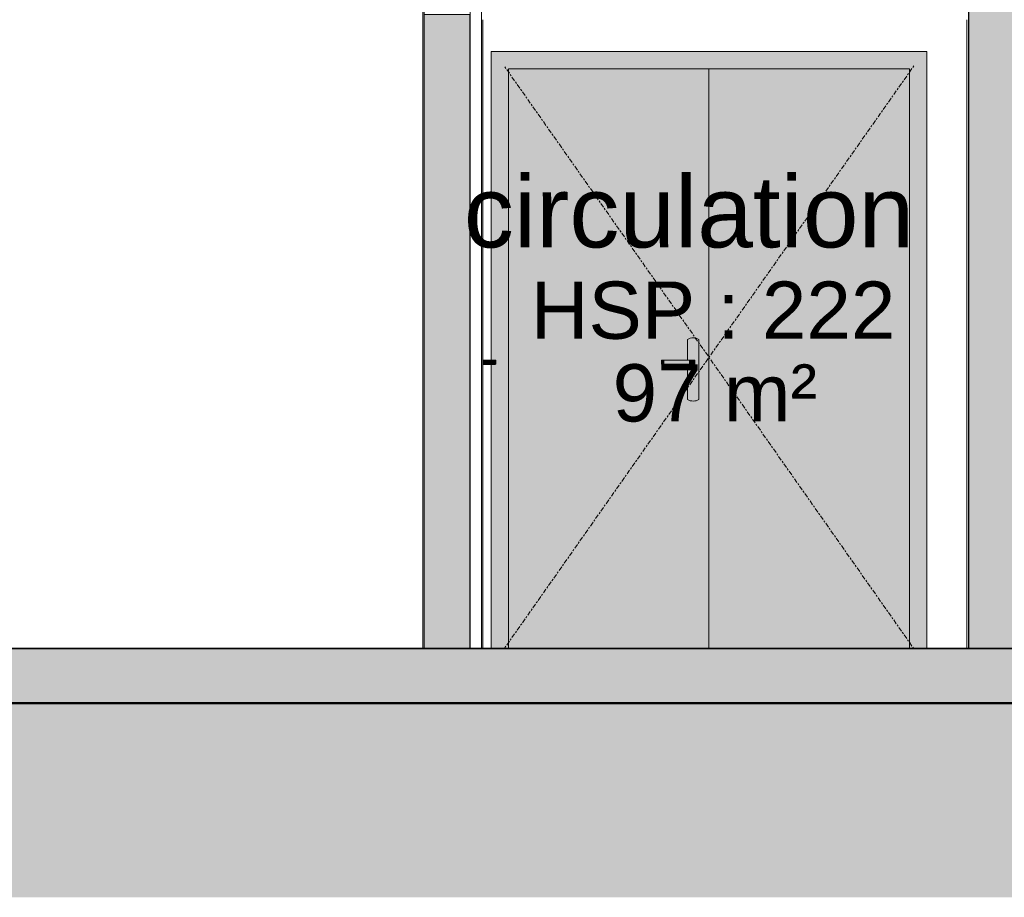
# Model space of a CAD drawing. Header units: millimetres. Extents: x -48837 to 98707, y -908 to 19261.
# Tile 3 of 143: x -39649 to -36212, y -615 to 2450. Entities that reach past the tile are written whole.
import ezdxf

# ---------------------------------------------------------------- set-up
doc = ezdxf.new("R2010")
doc.units = ezdxf.units.MM
doc.linetypes.add('Centre', pattern=[31.75, 6.35, -4.75, 15.9, -4.75])
for name, color, linetype, lineweight in [('A-AREA-IDEN', 2, 'Continuous', 9), ('A-DETL-GENF', 92, 'Continuous', 9), ('A-DETL-WIDE', 214, 'Continuous', 50), ('A-DOOR', 31, 'Continuous', 9), ('A-DOOR-FRAM', 31, 'Continuous', 9), ('A-FLOR', 192, 'Continuous', 9), ('A-FLOR-PATT', 8, 'Continuous', 35), ('A-WALL', 113, 'Continuous', 9), ('I-WALL', 2, 'Continuous', 9)]:
    doc.layers.add(name, color=color, linetype=linetype, lineweight=lineweight)
doc.styles.add('Arial_1', font='arial.ttf', dxfattribs={"height": 200})
doc.styles.add('Arial_B', font='txt', dxfattribs={"height": 250})

# ---------------------------------------------------------------- blocks, each defined once
blk = doc.blocks.new('Double _R_ - 1_43m x 2_04m-V27-Coupe 1')
at = {"layer": 'A-DOOR'}
h = blk.add_hatch(color=254, dxfattribs=at)
h.paths.add_polyline_path([(-37258.6, 253.3), (-37242.6, 253.3), (-37242.6, 2278.3), (-37942.5, 2278.3), (-37942.5, 253.3)])
h.paths.add_polyline_path([(-37297.6, 1117.9), (-37308, 1119.3), (-37317.6, 1123.3), (-37317.6, 1245.5), (-37408.9, 1246.3), (-37408.9, 1260.3), (-37406.1, 1261.1), (-37317.6, 1261.1), (-37317.6, 1333.3), (-37308, 1337.3), (-37297.6, 1338.7), (-37287.3, 1337.3), (-37277.6, 1333.3), (-37277.6, 1123.3), (-37287.3, 1119.3)])
for points in [[(-36542.6, 253.3), (-36542.6, 2278.3), (-37242.6, 2278.3), (-37242.6, 253.3)], [(-37297.6, 1117.9), (-37287.3, 1119.3), (-37277.6, 1123.3), (-37277.6, 1333.3), (-37287.3, 1337.3), (-37297.6, 1338.7), (-37308, 1337.3), (-37317.6, 1333.3), (-37317.6, 1261.1), (-37291.6, 1260.3), (-37291.6, 1246.3), (-37300.9, 1245.5), (-37317.6, 1245.3), (-37317.6, 1123.3), (-37308, 1119.3)], [(-37400.1, 1246.3), (-37400.1, 1260.3), (-37408.9, 1260.3), (-37408.9, 1246.3)], [(-37310.1, 1260.3), (-37311.7, 1261.1), (-37400.1, 1260.3)], [(-37400.1, 1246.3), (-37310.1, 1246.3), (-37310.1, 1260.3), (-37400.1, 1260.3)], [(-37311.7, 1245.5), (-37310.1, 1246.3), (-37398.5, 1245.5)], [(-37291.6, 1260.3), (-37295.6, 1261.1), (-37310.1, 1260.3)], [(-37310.1, 1246.3), (-37291.6, 1246.3), (-37291.6, 1260.3), (-37310.1, 1260.3)]]:
    blk.add_hatch(color=254, dxfattribs=at).paths.add_polyline_path(points)
at = {"layer": 'A-DOOR-FRAM'}
for points in [[(-37942.5, 253.3), (-37942.5, 2278.3), (-36542.5, 2278.3), (-36542.5, 253.3), (-36482.5, 253.3), (-36482.5, 2338.3), (-38002.5, 2338.3), (-38002.5, 1261.1), (-37986.6, 1260.3), (-37986.6, 1246.3), (-37990.6, 1245.5), (-38002.5, 1245.5), (-38002.5, 253.3)], [(-38002.6, 1261.1), (-38002.5, 1261.1), (-38002.6, 1305)], [(-36542.6, 253.3), (-36542.5, 253.3), (-36542.6, 664.9)]]:
    blk.add_hatch(color=254, dxfattribs=at).paths.add_polyline_path(points)
at = {"layer": 'A-DOOR', "linetype": 'Centre'}
for p, q in [((-36527.5, 2288.3), (-37957.5, 253.3)), ((-36527.5, 253.3), (-37957.5, 2288.3))]:
    blk.add_line(p, q, dxfattribs=at)
at = {"layer": 'A-DOOR'}
for p, q in [((-37242.6, 253.3), (-37242.6, 2278.3)), ((-37242.6, 2278.3), (-37242.6, 253.3)), ((-37317.6, 1333.3), (-37317.6, 1261.1)), ((-37297.6, 1338.7), (-37297.6, 1338.7)), ((-37277.6, 1123.3), (-37277.6, 1333.3)), ((-37408.9, 1246.3), (-37408.9, 1260.3)), ((-37408.9, 1260.3), (-37400.1, 1260.3)), ((-37408.9, 1246.3), (-37400.1, 1246.3)), ((-37397.6, 1261.2), (-37404.7, 1261.2)), ((-37404.7, 1245.4), (-37397.6, 1245.4)), ((-37400.1, 1260.3), (-37310.1, 1260.3)), ((-37400.1, 1260.3), (-37400.1, 1246.3)), ((-37400.1, 1246.3), (-37310.1, 1246.3)), ((-37312.6, 1261.2), (-37397.6, 1261.2)), ((-37397.6, 1245.4), (-37312.6, 1245.4)), ((-37317.6, 1245.6), (-37317.6, 1123.3)), ((-37297.6, 1261.2), (-37312.6, 1261.2)), ((-37312.6, 1245.4), (-37297.6, 1245.4)), ((-37310.1, 1260.3), (-37291.6, 1260.3)), ((-37310.1, 1260.3), (-37310.1, 1246.3)), ((-37310.1, 1246.3), (-37291.6, 1246.3)), ((-37297.6, 1261.2), (-37297.6, 1261.2)), ((-37297.6, 1245.4), (-37297.6, 1245.4)), ((-37291.6, 1260.3), (-37291.6, 1246.3)), ((-37297.6, 1117.9), (-37297.6, 1117.9))]:
    blk.add_line(p, q, dxfattribs=at)
for centre, major_axis, ratio, start_param, end_param in [((-37297.6, 1298.7), (0, 40), 1, 5.759587, 6.806784), ((-37404.7, 1240.3), (0, 20.9), 0.706429, 6.186243, 6.574014), ((-37404.7, 1266.4), (0, 20.9), 0.706429, 2.850764, 3.238535), ((-37297.6, 1157.9), (0, 40), 1, 2.617994, 3.665191)]:
    blk.add_ellipse(centre, major_axis=major_axis, ratio=ratio, start_param=start_param, end_param=end_param, dxfattribs=at)
for points in [[(-37396.8, 1261.1), (-37397.3, 1261.2), (-37398.5, 1261.2), (-37399.6, 1260.7), (-37400.1, 1260.3)], [(-37400.1, 1246.3), (-37399.6, 1245.9), (-37398.5, 1245.4), (-37397.3, 1245.4), (-37396.8, 1245.5)], [(-37313.4, 1261.1), (-37312.9, 1261.2), (-37311.7, 1261.2), (-37310.6, 1260.7), (-37310.1, 1260.3)], [(-37310.1, 1246.3), (-37310.6, 1245.9), (-37311.7, 1245.4), (-37312.9, 1245.4), (-37313.4, 1245.5)], [(-37299.6, 1261.1), (-37298.3, 1261.2), (-37295.6, 1261.2), (-37292.9, 1260.7), (-37291.6, 1260.3)], [(-37291.6, 1246.3), (-37292.9, 1245.9), (-37295.6, 1245.4), (-37298.3, 1245.4), (-37299.6, 1245.5)]]:
    blk.add_open_spline(points, degree=3, dxfattribs=at)
at = {"layer": 'A-DOOR-FRAM'}
for p, q in [((-36482.5, 2338.3), (-38002.5, 2338.3)), ((-38002.5, 2338.3), (-38002.5, 1261.1)), ((-36482.5, 2338.3), (-36482.5, 253.3)), ((-37942.5, 253.3), (-37942.5, 2278.3)), ((-37942.5, 2278.3), (-36542.5, 2278.3)), ((-36542.6, 2278.3), (-36542.6, 253.3)), ((-36542.5, 2278.3), (-36542.5, 253.3)), ((-38002.5, 1245.7), (-38002.5, 253.3))]:
    blk.add_line(p, q, dxfattribs=at)
blk = doc.blocks.new('__Int_ Simple - __PP _0_93m x 2_25_-1409732-Coupe 1')
at = {"layer": 'A-DOOR', "lineweight": 18}
for points in [[(-38237.2, 253.3), (-38237.2, 2503.3), (-38242.2, 2503.3), (-38242.2, 253.3)], [(-38077.2, 253.3), (-38076.6, 253.3), (-38077.2, 664.9)]]:
    blk.add_hatch(color=121, dxfattribs=at).paths.add_polyline_path(points)
h = blk.add_hatch(color=121, dxfattribs=at)
h.paths.add_polyline_path([(-38036.6, 253.3), (-38032.2, 253.3), (-38032.2, 2450), (-38036.6, 2450), (-38036.6, 664.9)])
h.paths.add_polyline_path([(-38036.6, 2500), (-38032.2, 2500), (-38032.2, 2503.3), (-38036.6, 2503.3)])
at = {"layer": 'A-DOOR-FRAM', "lineweight": 18}
blk.add_hatch(color=121, dxfattribs=at).paths.add_polyline_path([(-38077.2, 253.3), (-38077.2, 2468.3), (-38237.2, 2468.3), (-38237.2, 253.3), (-38149.3, 253.3)])
at = {"layer": 'A-DOOR', "lineweight": 18}
for p, q in [((-38242.3, 2533.3), (-38242.3, 2503.3)), ((-38241.6, 2533.3), (-38242.3, 2533.3)), ((-38242.2, 253.3), (-38242.2, 2503.3)), ((-38242.2, 2503.3), (-38241.6, 2503.3)), ((-38237.2, 2503.3), (-38237.2, 2468.3)), ((-38076.6, 2483.3), (-38076.6, 253.3)), ((-38076.6, 2483.3), (-38036.6, 2483.3)), ((-38036.6, 253.3), (-38036.6, 2483.3)), ((-38032.2, 2503.3), (-38032.2, 2500)), ((-38032.2, 2450), (-38032.2, 253.3)), ((-38076.6, 253.3), (-38036.6, 253.3))]:
    blk.add_line(p, q, dxfattribs=at)
at = {"layer": 'A-DOOR', "lineweight": 25}
for p, q in [((-38241.6, 2533.3), (-38241.6, 2503.3)), ((-38241.6, 2533.3), (-38236.6, 2533.3)), ((-38236.6, 2503.3), (-38236.6, 2533.3)), ((-38036.6, 2533.3), (-38036.6, 2503.3)), ((-38036.6, 2533.3), (-38031.6, 2533.3)), ((-38031.6, 2503.3), (-38031.6, 2533.3)), ((-38236.6, 2503.3), (-38241.6, 2503.3)), ((-38031.6, 2503.3), (-38036.6, 2503.3))]:
    blk.add_line(p, q, dxfattribs=at)
at = {"layer": 'A-DOOR-FRAM', "lineweight": 18}
for p, q in [((-38236.6, 2518.3), (-38236.6, 2468.3)), ((-38236.6, 2518.3), (-38036.6, 2518.3)), ((-38036.6, 2483.3), (-38036.6, 2518.3)), ((-38076.6, 2468.3), (-38076.6, 2483.3)), ((-38036.6, 2483.3), (-38076.6, 2483.3)), ((-38076.6, 2468.3), (-38236.6, 2468.3))]:
    blk.add_line(p, q, dxfattribs=at)
at = {"layer": 'A-DOOR-FRAM'}
for p, q in [((-38237.2, 253.3), (-38237.2, 2468.3)), ((-38237.2, 2468.3), (-38236.6, 2468.3)), ((-38077.2, 2468.3), (-38077.2, 253.3))]:
    blk.add_line(p, q, dxfattribs=at)
blk = doc.blocks.new('__Int_ Simple - __PP _0_93m x 2_25_-V28-Coupe 1')
at = {"layer": 'A-DOOR'}
for points in [[(-38005, 1246.3), (-38005, 1260.3), (-38032.2, 1260.3), (-38032.2, 1246.3)], [(-38006.6, 1245.5), (-38005, 1246.3), (-38032.2, 1245.5)], [(-37986.6, 1260.3), (-37990.6, 1261.1), (-38005, 1260.3)], [(-37986.6, 1246.3), (-37986.6, 1260.3), (-38005, 1260.3), (-38005, 1246.3)]]:
    blk.add_hatch(color=254, dxfattribs=at).paths.add_polyline_path(points)
for p, q in [((-38007.5, 1261.2), (-38032.2, 1261.2)), ((-38032.2, 1260.3), (-38005, 1260.3)), ((-38005, 1246.3), (-38032.2, 1246.3)), ((-38032.2, 1245.4), (-38007.5, 1245.4)), ((-37992.6, 1261.2), (-38007.5, 1261.2)), ((-38007.5, 1245.4), (-37992.6, 1245.4)), ((-38005, 1246.3), (-38005, 1260.3)), ((-38005, 1260.3), (-37986.6, 1260.3)), ((-37986.6, 1246.3), (-38005, 1246.3)), ((-37992.6, 1261.2), (-37992.7, 1261.2)), ((-37992.7, 1245.4), (-37992.6, 1245.4)), ((-37986.6, 1246.3), (-37986.6, 1260.3))]:
    blk.add_line(p, q, dxfattribs=at)
for points in [[(-38005, 1260.3), (-38005.5, 1260.7), (-38006.1, 1261), (-38006.6, 1261.1)], [(-38006.6, 1245.5), (-38006.1, 1245.7), (-38005.5, 1245.9), (-38005, 1246.3)], [(-37986.6, 1260.3), (-37987.9, 1260.7), (-37990.6, 1261.2), (-37993.3, 1261.2), (-37994.7, 1261.1)], [(-37994.7, 1245.5), (-37993.3, 1245.4), (-37990.6, 1245.4), (-37987.9, 1245.9), (-37986.6, 1246.3)]]:
    blk.add_open_spline(points, degree=3, dxfattribs=at)

msp = doc.modelspace()

# ---------------------------------------------------------------- hatches: boundary and pattern name
at = {"layer": 'A-DETL-GENF'}
msp.add_hatch(color=252, dxfattribs=at).paths.add_polyline_path([(-19445.347, -615.291), (8165.244, -615.291), (8165.244, 648.084), (-10787.261, 648.084), (-10787.261, 63.308), (-48837.266, 63.308), (-48837.266, -615.291), (-20336.011, -615.291)])
at = {"layer": 'A-FLOR-PATT'}
msp.add_hatch(color=7, dxfattribs=at).paths.add_polyline_path([(-10787.261, 63.308), (-10787.261, 253.308), (-46031.845, 253.308), (-46031.845, 63.308), (-11429.369, 63.308)])
at = {"layer": 'A-WALL'}
msp.add_hatch(color=7, dxfattribs=at).paths.add_polyline_path([(-36036.592, 253.308), (-36036.592, 3703.308), (-36336.593, 3703.308), (-36336.593, 253.308)])

# ---------------------------------------------------------------- linework, layer by layer
at = {"layer": 'A-DETL-WIDE'}
msp.add_line((-10787.261, 63.308), (-48837.266, 63.308), dxfattribs=at)
at = {"layer": 'A-FLOR', "lineweight": 35}
msp.add_line((-10787.261, 253.308), (-46031.845, 253.308), dxfattribs=at)
at = {"layer": 'A-WALL', "lineweight": 25}
msp.add_line((-36336.593, 4155.316), (-36336.593, 253.308), dxfattribs=at)
at = {"layer": 'I-WALL'}
msp.add_line((-36342.554, 253.308), (-36342.554, 2450), dxfattribs=at)

# ---------------------------------------------------------------- block references
at = {"layer": 'A-DOOR', "lineweight": 18}
msp.add_blockref('__Int_ Simple - __PP _0_93m x 2_25_-1409732-Coupe 1', (0, 0), dxfattribs=at)
at = {"layer": 'A-DOOR'}
for name in ['Double _R_ - 1_43m x 2_04m-V27-Coupe 1', '__Int_ Simple - __PP _0_93m x 2_25_-V28-Coupe 1']:
    msp.add_blockref(name, (0, 0), dxfattribs=at)

# ---------------------------------------------------------------- texts
at = {"layer": 'A-AREA-IDEN', "attachment_point": 1}
for s, insert, char_height, width, style in [('circulation', (-38098.572, 1904.507), 250, 2140.50562, 'Arial_B'), ('HSP : 222', (-37865.164, 1535.366), 200, 1579.32437, 'Arial_1'), ('97 m²', (-37579.072, 1246.593), 200, 881.85625, 'Arial_1')]:
    msp.add_mtext(s, dxfattribs=dict(at, insert=insert, char_height=char_height, width=width, style=style))

doc.saveas('drawing.dxf')
